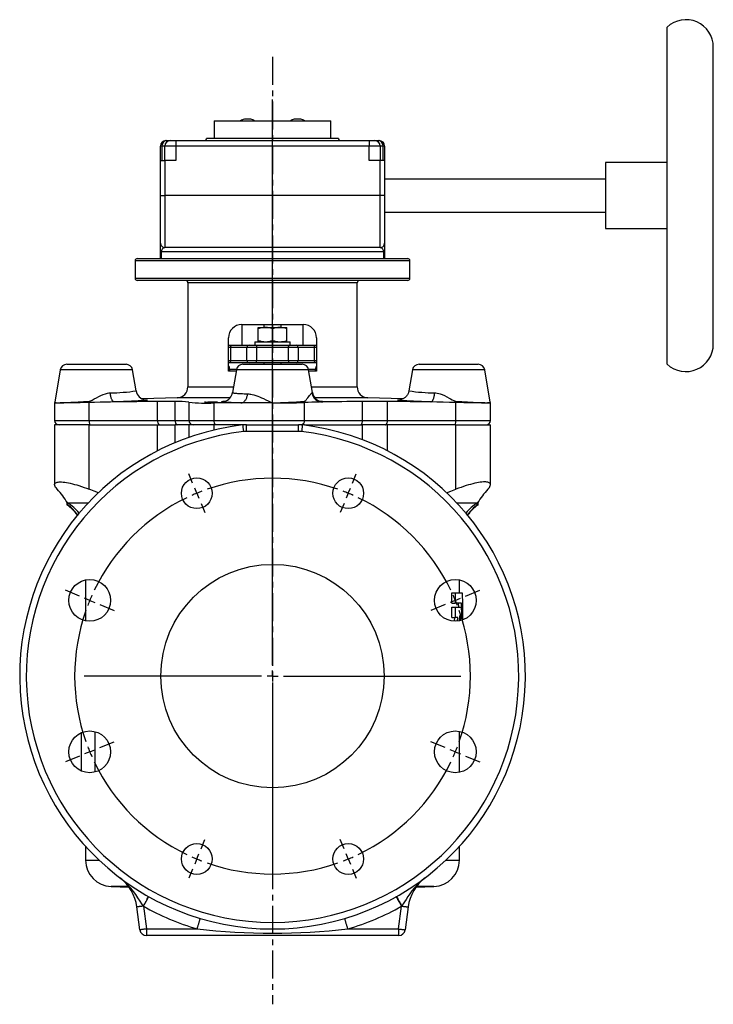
# Model space of a CAD drawing. Extents: x -256 to 439, y -88 to 726.
# Tile 4 of 4: x 123 to 439, y 278 to 726. Entities that reach past the tile are written whole.
import ezdxf

# ---------------------------------------------------------------- set-up
doc = ezdxf.new("R2010")
doc.units = 0
doc.linetypes.add('CENTERX2', pattern=[20.32, 12.7, -2.54, 2.54, -2.54])
doc.layers.get('0').update_dxf_attribs({"linetype": 'CONTINUOUS'})
doc.layers.add('FORMAT', color=7, linetype='CONTINUOUS')

# ---------------------------------------------------------------- blocks, each defined once
blk = doc.blocks.new('SW_CENTERMARKSYMBOL_1')
at = {"layer": 'FORMAT', "color": 0}
for p, q in [((34.44, -78.15), (34.44, 179.05)), ((-1.91, 4.62), (-3.64, 8.78)), ((70.8, 4.62), (72.52, 8.78)), ((0, 0), (-0.96, 2.31)), ((0, 0), (0.96, -2.31)), ((68.88, 0), (67.93, -2.31)), ((68.88, 0), (69.84, 2.31)), ((1.91, -4.62), (3.64, -8.78)), ((66.97, -4.62), (65.25, -8.78)), ((-53.33, -46.79), (-59.79, -44.12)), ((122.21, -46.79), (128.68, -44.12)), ((-48.71, -48.71), (-51.02, -47.75)), ((-48.71, -48.71), (-46.4, -49.66)), ((117.59, -48.71), (115.28, -49.66)), ((117.59, -48.71), (119.9, -47.75)), ((-44.09, -50.62), (-37.62, -53.3)), ((112.97, -50.62), (106.5, -53.3)), ((29.44, -83.15), (-51.21, -83.15)), ((34.44, -83.15), (31.94, -83.15)), ((34.44, -83.15), (34.44, -80.65)), ((34.44, -83.15), (34.44, -85.65)), ((34.44, -83.15), (36.94, -83.15)), ((39.44, -83.15), (120.09, -83.15)), ((34.44, -88.15), (34.44, -168.8)), ((-44.09, -115.68), (-37.62, -113)), ((112.97, -115.68), (106.5, -113)), ((-53.33, -119.5), (-59.79, -122.18)), ((-48.71, -117.59), (-51.02, -118.55)), ((-48.71, -117.59), (-46.4, -116.63)), ((117.59, -117.59), (115.28, -116.63)), ((117.59, -117.59), (119.9, -118.55)), ((122.21, -119.5), (128.68, -122.18)), ((1.91, -161.68), (3.64, -157.52)), ((66.97, -161.68), (65.25, -157.52)), ((0, -166.3), (0.96, -163.99)), ((68.88, -166.3), (67.93, -163.99)), ((0, -166.3), (-0.96, -168.61)), ((68.88, -166.3), (69.84, -168.61)), ((-1.91, -170.92), (-3.64, -175.08)), ((70.8, -170.92), (72.52, -175.08))]:
    blk.add_line(p, q, dxfattribs=at)
for start, end in [(70.6831, 109.3169), (112.5, 114.0915), (110.9085, 112.5), (67.5, 69.0915), (65.9085, 67.5), (115.6831, 154.3169), (25.6831, 64.3169), (157.5, 159.0915), (155.9085, 157.5), (22.5, 24.0915), (20.9085, 22.5), (160.6831, 199.3169), (340.6831, 19.3169), (200.9085, 202.5), (337.5, 339.0915), (202.5, 204.0915), (335.9085, 337.5), (205.6831, 244.3169), (295.6831, 334.3169), (245.9085, 247.5), (292.5, 294.0915), (247.5, 249.0915), (250.6831, 289.3169), (290.9085, 292.5)]:
    blk.add_arc((34.44, -83.15), 90, start, end, dxfattribs=at)

msp = doc.modelspace()

# ---------------------------------------------------------------- linework, layer by layer
at = {"color": 7, "linetype": 'CONTINUOUS'}
for p, q in [((417.97, 569.01), (417.97, 722.34)), ((438.97, 578.18), (438.97, 713.18)), ((211.97, 679.68), (211.97, 671.68)), ((211.97, 679.68), (264.97, 679.68)), ((228.65, 680.38), (225.65, 680.38)), ((251.28, 680.38), (248.28, 680.38)), ((264.97, 671.68), (264.97, 679.68)), ((238.47, 671.68), (208.47, 671.68)), ((268.47, 671.68), (238.47, 671.68)), ((187.47, 661.68), (187.47, 668.18)), ((189.47, 661.68), (189.47, 668.18)), ((189.97, 670.68), (190.3, 670.68)), ((190.3, 670.68), (191.97, 670.68)), ((191.97, 670.68), (194.47, 670.68)), ((194.47, 670.68), (282.47, 670.68)), ((282.47, 670.68), (284.97, 670.68)), ((284.97, 670.68), (286.63, 670.68)), ((286.63, 670.68), (286.97, 670.68)), ((287.47, 668.18), (287.47, 661.68)), ((289.47, 668.18), (289.47, 661.68)), ((187.47, 645.68), (187.47, 661.68)), ((187.47, 661.68), (189.47, 661.68)), ((194.47, 661.68), (189.47, 661.68)), ((287.47, 661.68), (282.47, 661.68)), ((289.47, 661.68), (287.47, 661.68)), ((289.47, 661.68), (289.47, 645.68)), ((417.97, 660.68), (389.97, 660.68)), ((389.97, 660.68), (389.97, 645.68)), ((389.97, 653.18), (289.47, 653.18)), ((187.47, 624.08), (187.47, 645.68)), ((289.47, 645.68), (289.47, 624.08)), ((389.97, 645.68), (389.97, 630.68)), ((289.47, 638.18), (389.97, 638.18)), ((389.97, 630.68), (417.97, 630.68)), ((187.47, 620.08), (187.47, 624.08)), ((289.47, 624.08), (289.47, 620.08)), ((187.47, 617.08), (187.47, 620.08)), ((189.34, 622.06), (189.47, 622.08)), ((287.47, 622.08), (189.47, 622.08)), ((287.6, 622.06), (287.47, 622.08)), ((289.47, 620.08), (289.47, 617.08)), ((175.97, 616.08), (175.97, 608.08)), ((176.97, 617.08), (187.47, 617.08)), ((187.47, 617.08), (187.85, 617.08)), ((187.85, 617.08), (289.09, 617.08)), ((289.09, 617.08), (289.47, 617.08)), ((289.47, 617.08), (299.97, 617.08)), ((300.97, 608.08), (300.97, 616.08)), ((238.47, 607.08), (176.97, 607.08)), ((199.97, 606.08), (199.97, 558.78)), ((299.97, 607.08), (238.47, 607.08)), ((276.97, 558.78), (276.97, 606.08)), ((224.47, 587.08), (224.47, 577.64)), ((224.47, 587.08), (252.47, 587.08)), ((234.47, 587.08), (234.47, 585.74)), ((242.47, 585.74), (242.47, 587.08)), ((252.47, 577.64), (252.47, 587.08)), ((231.92, 579.82), (231.92, 585.16)), ((231.97, 585.74), (235.28, 585.74)), ((232.01, 579.82), (232.01, 585.16)), ((235.28, 585.74), (241.78, 585.74)), ((238.55, 579.82), (238.55, 585.16)), ((241.78, 585.74), (244.97, 585.74)), ((245.01, 579.82), (245.01, 585.16)), ((218.47, 565.89), (218.47, 581.08)), ((218.47, 577.64), (219.97, 577.64)), ((219.97, 577.64), (227.78, 577.64)), ((227.78, 577.64), (231.67, 577.64)), ((230.47, 579.24), (230.47, 577.64)), ((230.47, 579.24), (238.47, 579.24)), ((231.67, 577.64), (234.13, 577.64)), ((234.13, 577.64), (242.8, 577.64)), ((238.47, 579.24), (246.47, 579.24)), ((242.8, 577.64), (245.26, 577.64)), ((245.26, 577.64), (249.15, 577.64)), ((246.47, 577.64), (246.47, 579.24)), ((249.15, 577.64), (256.96, 577.64)), ((256.96, 577.64), (258.47, 577.64)), ((258.47, 581.08), (258.47, 565.89)), ((144.89, 568.99), (171.83, 568.99)), ((219.97, 569.64), (218.47, 569.64)), ((227.78, 569.64), (219.97, 569.64)), ((225, 568.99), (251.94, 568.99)), ((231.67, 569.64), (227.78, 569.64)), ((245.26, 569.64), (231.67, 569.64)), ((234.47, 569.64), (234.47, 568.99)), ((242.47, 568.99), (242.47, 569.64)), ((249.15, 569.64), (245.26, 569.64)), ((256.96, 569.64), (249.15, 569.64)), ((258.47, 569.64), (256.96, 569.64)), ((305.11, 568.99), (332.04, 568.99)), ((141.93, 566.49), (139.43, 551.82)), ((176.42, 556.89), (174.78, 566.49)), ((221.94, 565.89), (218.47, 565.89)), ((218.97, 566.64), (218.97, 565.89)), ((222.04, 566.49), (220.27, 556.13)), ((256.66, 556.13), (254.89, 566.49)), ((258.47, 565.89), (255, 565.89)), ((257.97, 565.89), (257.97, 566.64)), ((302.15, 566.49), (300.51, 556.89)), ((337.5, 551.82), (335, 566.49)), ((139.36, 551.47), (139.36, 543.49)), ((195.14, 553.78), (179.21, 553.22)), ((194.16, 552.03), (186.14, 552.03)), ((200.47, 551.78), (200.46, 551.79)), ((200.46, 551.76), (200.46, 543.49)), ((224.13, 551.4), (211.88, 551.4)), ((238.47, 551.4), (224.13, 551.4)), ((290.8, 552.03), (279.4, 552.03)), ((297.73, 553.22), (281.79, 553.78)), ((337.5, 551.82), (337.5, 551.82)), ((337.57, 543.49), (337.57, 551.47)), ((337.57, 551.47), (337.57, 551.47)), ((139.36, 541.49), (139.36, 514.25)), ((155.1, 541.49), (139.36, 541.49)), ((155.1, 541.49), (186.14, 541.49)), ((186.14, 541.49), (194.16, 541.49)), ((200.46, 541.49), (194.16, 541.49)), ((200.46, 541.49), (200.46, 535.73)), ((211.88, 541.49), (200.46, 541.49)), ((226.66, 541.49), (211.88, 541.49)), ((226.66, 541.49), (250.28, 541.49)), ((253.05, 541.49), (250.28, 541.49)), ((253.05, 541.49), (279.4, 541.49)), ((290.8, 541.49), (279.4, 541.49)), ((321.84, 541.49), (290.8, 541.49)), ((321.84, 541.49), (337.57, 541.49)), ((337.57, 514.25), (337.57, 541.49)), ((144.97, 506.38), (144.97, 505.1)), ((331.97, 505.1), (331.97, 506.38)), ((145.2, 505.1), (144.97, 505.1)), ((331.74, 505.1), (331.97, 505.1)), ((153.47, 470.95), (153.47, 452.31)), ((323.47, 465.05), (323.47, 470.95)), ((320.01, 460.3), (320.01, 465.05)), ((320.01, 465.05), (321.57, 465.05)), ((321.57, 465.05), (321.57, 460.3)), ((321.57, 465.05), (324.72, 465.05)), ((320.01, 460.3), (321.57, 460.3)), ((320.01, 453.9), (320.01, 458.48)), ((320.01, 458.48), (321.57, 458.48)), ((324.41, 460.3), (321.57, 460.3)), ((321.57, 458.48), (321.57, 453.9)), ((321.57, 458.48), (324.26, 458.48)), ((322.9, 460.3), (322.99, 458.48)), ((320.01, 453.9), (321.57, 453.9)), ((321.2, 453.9), (321.04, 452.15)), ((322.74, 453.9), (321.57, 453.9)), ((322.58, 452.18), (322.74, 453.9)), ((323.56, 452.33), (323.73, 454.73)), ((323.73, 454.73), (323.88, 452.41)), ((151.47, 401.43), (151.47, 384.06)), ((157.87, 383.6), (157.87, 401.9)), ((323.47, 383.43), (323.47, 402.07)), ((153.47, 349.73), (153.47, 343.48)), ((323.47, 343.48), (323.47, 349.73)), ((165.05, 331.49), (173.22, 331.2)), ((303.72, 331.2), (311.89, 331.49)), ((178.12, 311.8), (176.75, 322.21)), ((300.18, 322.21), (298.81, 311.8)), ((295.84, 309.19), (181.1, 309.19))]:
    msp.add_line(p, q, dxfattribs=at)
at = {"color": 8, "linetype": 'CONTINUOUS'}
for p, q in [((188.13, 668.18), (187.47, 668.18)), ((189.47, 668.18), (188.13, 668.18)), ((188.13, 668.18), (188.13, 661.68)), ((194.47, 668.18), (189.47, 668.18)), ((194.47, 670.68), (194.47, 668.18)), ((194.47, 668.18), (194.47, 661.68)), ((282.47, 668.18), (194.47, 668.18)), ((282.47, 670.68), (282.47, 668.18)), ((287.47, 668.18), (282.47, 668.18)), ((282.47, 661.68), (282.47, 668.18)), ((288.8, 668.18), (287.47, 668.18)), ((288.8, 661.68), (288.8, 668.18)), ((289.47, 668.18), (288.8, 668.18)), ((189.47, 661.68), (189.47, 645.68)), ((287.47, 645.68), (287.47, 661.68)), ((187.47, 645.68), (189.47, 645.68)), ((189.47, 645.68), (189.47, 622.08)), ((287.47, 645.68), (189.47, 645.68)), ((289.47, 645.68), (287.47, 645.68)), ((287.47, 622.08), (287.47, 645.68)), ((187.47, 620.08), (187.85, 620.08)), ((289.09, 620.08), (187.85, 620.08)), ((187.85, 620.08), (187.85, 617.08)), ((289.09, 617.08), (289.09, 620.08)), ((289.09, 620.08), (289.47, 620.08)), ((300.97, 616.08), (175.97, 616.08)), ((175.97, 608.08), (238.47, 608.08)), ((238.47, 606.08), (199.97, 606.08)), ((238.47, 608.08), (300.97, 608.08)), ((276.97, 606.08), (238.47, 606.08)), ((219.3, 576.64), (218.47, 576.64)), ((226.8, 576.64), (219.3, 576.64)), ((219.3, 576.64), (219.3, 570.64)), ((231.13, 576.64), (226.8, 576.64)), ((226.8, 570.64), (226.8, 576.64)), ((231.13, 576.64), (231.13, 570.64)), ((245.81, 576.64), (231.13, 576.64)), ((245.81, 570.64), (245.81, 576.64)), ((250.13, 576.64), (245.81, 576.64)), ((250.13, 576.64), (250.13, 570.64)), ((257.64, 576.64), (250.13, 576.64)), ((257.64, 570.64), (257.64, 576.64)), ((258.47, 576.64), (257.64, 576.64)), ((218.47, 570.64), (219.3, 570.64)), ((219.3, 570.64), (226.8, 570.64)), ((226.8, 570.64), (231.13, 570.64)), ((231.13, 570.64), (245.81, 570.64)), ((245.81, 570.64), (250.13, 570.64)), ((250.13, 570.64), (257.64, 570.64)), ((257.64, 570.64), (258.47, 570.64)), ((158.36, 566.49), (141.93, 566.49)), ((174.78, 566.49), (158.36, 566.49)), ((222.07, 566.64), (218.97, 566.64)), ((238.47, 566.49), (222.04, 566.49)), ((254.89, 566.49), (238.47, 566.49)), ((257.97, 566.64), (254.86, 566.64)), ((318.57, 566.49), (302.15, 566.49)), ((335, 566.49), (318.57, 566.49)), ((199.97, 558.78), (220.72, 558.78)), ((256.21, 558.78), (276.97, 558.78)), ((155.1, 543.49), (155.1, 551.6)), ((186.14, 543.49), (186.14, 552.03)), ((194.16, 543.49), (194.16, 552.03)), ((219.18, 553.78), (195.14, 553.78)), ((211.88, 543.49), (211.88, 551.4)), ((238.47, 543.49), (238.47, 551.4)), ((253.05, 543.49), (253.05, 551.6)), ((281.79, 553.78), (257.75, 553.78)), ((279.4, 543.49), (279.4, 552.03)), ((290.8, 543.49), (290.8, 552.03)), ((321.84, 543.49), (321.84, 551.6)), ((139.36, 543.49), (155.1, 543.49)), ((155.1, 543.49), (186.14, 543.49)), ((186.14, 543.49), (194.16, 543.49)), ((194.16, 543.49), (200.46, 543.49)), ((200.46, 543.49), (211.88, 543.49)), ((211.88, 543.49), (238.47, 543.49)), ((238.47, 543.49), (238.47, 541.49)), ((238.47, 543.49), (253.05, 543.49)), ((253.05, 543.49), (279.4, 543.49)), ((279.4, 543.49), (290.8, 543.49)), ((290.8, 543.49), (321.84, 543.49)), ((321.84, 543.49), (337.57, 543.49)), ((155.1, 512.14), (155.1, 541.49)), ((186.14, 529.59), (186.14, 541.49)), ((194.16, 533.31), (194.16, 541.49)), ((211.88, 539.07), (211.88, 541.49)), ((226.66, 538.49), (226.66, 541.49)), ((250.28, 538.49), (226.66, 538.49)), ((250.28, 538.49), (250.28, 541.49)), ((253.05, 541.26), (253.05, 541.49)), ((279.4, 534.66), (279.4, 541.49)), ((290.8, 529.59), (290.8, 541.49)), ((321.84, 512.14), (321.84, 541.49)), ((145.19, 505.96), (154.68, 505.96)), ((322.25, 505.96), (331.75, 505.96)), ((145.2, 505.1), (145.2, 505.94)), ((331.74, 505.1), (331.74, 505.94)), ((153.47, 343.48), (159.62, 343.48)), ((317.32, 343.48), (323.47, 343.48)), ((173.01, 331.49), (165.05, 331.49)), ((311.89, 331.49), (303.92, 331.49)), ((179.73, 322.54), (179.7, 322.6)), ((179.73, 322.54), (181.1, 312.19)), ((295.84, 312.19), (297.2, 322.54)), ((297.23, 322.6), (297.2, 322.54)), ((181.1, 312.19), (181.1, 309.19)), ((181.1, 312.19), (204.19, 312.19)), ((272.74, 312.19), (295.84, 312.19)), ((295.84, 312.19), (295.84, 309.19))]:
    msp.add_line(p, q, dxfattribs=at)
at = {"color": 8, "linetype": 'CONTINUOUS', "flags": 128}
for points in [[(219.3, 576.64), (219.31, 576.81), (219.34, 576.98), (219.39, 577.14), (219.45, 577.28), (219.54, 577.4), (219.63, 577.5), (219.74, 577.58), (219.85, 577.62), (219.97, 577.64)], [(231.67, 577.64), (231.58, 577.62), (231.48, 577.58), (231.4, 577.5), (231.32, 577.4), (231.25, 577.28), (231.2, 577.14), (231.16, 576.98), (231.13, 576.81), (231.13, 576.64)], [(245.26, 577.64), (245.36, 577.62), (245.45, 577.58), (245.54, 577.5), (245.61, 577.4), (245.68, 577.28), (245.73, 577.14), (245.77, 576.98), (245.8, 576.81), (245.81, 576.64)], [(256.96, 577.64), (257.08, 577.62), (257.19, 577.58), (257.3, 577.5), (257.4, 577.4), (257.48, 577.28), (257.55, 577.14), (257.6, 576.98), (257.63, 576.81), (257.64, 576.64)], [(219.97, 569.64), (219.85, 569.65), (219.74, 569.7), (219.63, 569.77), (219.54, 569.87), (219.45, 570), (219.39, 570.14), (219.34, 570.3), (219.31, 570.47), (219.3, 570.64)], [(231.67, 569.64), (231.58, 569.65), (231.48, 569.7), (231.4, 569.77), (231.32, 569.87), (231.25, 570), (231.2, 570.14), (231.16, 570.3), (231.13, 570.47), (231.13, 570.64)], [(245.81, 570.64), (245.8, 570.47), (245.77, 570.3), (245.73, 570.14), (245.68, 570), (245.61, 569.87), (245.54, 569.77), (245.45, 569.7), (245.36, 569.65), (245.26, 569.64)], [(257.64, 570.64), (257.63, 570.47), (257.6, 570.3), (257.55, 570.14), (257.48, 570), (257.4, 569.87), (257.3, 569.77), (257.19, 569.7), (257.08, 569.65), (256.96, 569.64)], [(155.09, 552.17), (155.38, 552.21), (155.73, 552.33), (156.07, 552.49), (156.4, 552.66), (157.4, 553.22), (158.4, 553.79), (159.41, 554.32), (160.44, 554.82), (161.49, 555.26), (162.46, 555.59), (162.96, 555.73), (163.46, 555.84), (164.07, 555.94), (164.68, 556)], [(166.52, 551.84), (166.38, 551.86), (166.24, 551.91), (166.11, 551.99), (165.97, 552.1), (165.84, 552.23), (165.72, 552.4), (165.59, 552.59), (165.47, 552.8), (165.36, 553.04), (165.25, 553.3), (165.15, 553.58), (165.06, 553.89), (164.97, 554.2), (164.89, 554.54), (164.83, 554.89), (164.77, 555.25), (164.72, 555.62), (164.68, 556)], [(220.28, 556.13), (220.27, 556.12), (220.3, 556.08), (220.38, 556.03), (220.53, 555.99), (220.73, 555.95), (220.98, 555.91), (221.29, 555.87), (221.65, 555.83), (222.07, 555.8), (222.54, 555.76), (223.07, 555.73), (223.63, 555.69), (224.24, 555.66), (224.89, 555.63), (225.6, 555.61), (226.36, 555.58), (227.16, 555.56)], [(224.13, 551.4), (224.37, 551.43), (224.6, 551.48), (224.83, 551.56), (225.06, 551.67), (225.28, 551.81), (225.5, 551.98), (225.71, 552.17), (225.9, 552.39), (226.09, 552.62), (226.27, 552.89), (226.43, 553.17), (226.58, 553.47), (226.72, 553.78), (226.84, 554.12), (226.94, 554.46), (227.03, 554.82), (227.1, 555.18), (227.16, 555.56)], [(227.16, 555.56), (227.65, 555.53), (228.14, 555.47), (228.65, 555.38), (229.17, 555.27), (230.01, 555.05), (230.86, 554.78), (231.72, 554.47), (232.62, 554.13), (233.52, 553.75), (234.43, 553.35), (235.42, 552.89), (236.42, 552.41), (237.43, 551.92), (238.44, 551.41), (238.47, 551.4)], [(252.93, 552.17), (253.11, 552.21), (253.35, 552.35), (253.58, 552.54), (253.78, 552.76), (253.97, 552.99), (254.15, 553.22), (254.59, 553.79), (254.99, 554.33), (255.36, 554.82), (255.68, 555.26), (255.86, 555.49), (256.03, 555.69), (256.18, 555.84), (256.31, 555.94), (256.42, 556)], [(256.42, 556), (256.52, 556.03), (256.6, 556.06), (256.64, 556.09), (256.66, 556.12), (256.66, 556.13)], [(310.42, 551.84), (310.55, 551.86), (310.69, 551.91), (310.82, 551.99), (310.96, 552.1), (311.09, 552.23), (311.22, 552.4), (311.34, 552.59), (311.46, 552.8), (311.57, 553.04), (311.68, 553.3), (311.78, 553.58), (311.88, 553.89), (311.96, 554.2), (312.04, 554.54), (312.11, 554.89), (312.17, 555.25), (312.22, 555.62), (312.25, 556)], [(312.25, 556), (312.77, 555.95), (313.42, 555.86), (314.06, 555.71), (314.7, 555.52), (315.67, 555.17), (316.64, 554.75), (317.72, 554.22), (318.78, 553.65), (319.49, 553.24), (320.21, 552.83), (320.93, 552.45), (321.29, 552.3), (321.67, 552.19), (321.84, 552.17)], [(141.9, 551.4), (142.16, 551.42), (142.58, 551.44), (143.02, 551.47), (143.48, 551.5), (143.97, 551.53), (144.84, 551.59), (145.77, 551.64), (146.76, 551.7), (147.8, 551.76), (148.88, 551.82), (150.06, 551.89), (151.27, 551.95), (152.52, 552.02), (153.8, 552.1), (155.09, 552.17)], [(180.4, 552.85), (180.63, 552.84), (181, 552.82), (181.27, 552.79), (181.43, 552.76), (181.49, 552.73), (181.44, 552.7), (181.28, 552.66), (181.03, 552.62), (180.67, 552.57), (180.21, 552.52), (179.65, 552.48), (178.99, 552.42), (178.23, 552.37), (177.39, 552.32), (176.47, 552.27), (175.46, 552.21), (174.37, 552.16), (173.21, 552.1), (171.98, 552.05), (170.69, 552), (169.35, 551.94), (167.95, 551.89), (166.52, 551.84)], [(224.13, 551.4), (223.15, 551.42), (222.22, 551.45), (221.33, 551.48), (220.48, 551.51), (219.68, 551.54), (218.95, 551.57), (218.3, 551.6), (217.71, 551.64), (217.18, 551.67), (216.71, 551.71), (216.3, 551.75), (215.97, 551.79), (215.72, 551.83), (215.54, 551.88), (215.43, 551.92), (215.39, 551.96), (215.42, 552.01), (215.53, 552.05), (215.71, 552.1), (215.96, 552.14), (216.27, 552.19), (216.67, 552.23), (216.91, 552.26)], [(260.03, 552.26), (260.29, 552.23), (260.67, 552.19), (260.99, 552.14), (261.23, 552.1), (261.41, 552.05), (261.52, 552.01), (261.55, 551.96), (261.52, 551.93), (261.47, 551.9), (261.37, 551.87), (261.24, 551.84)], [(310.42, 551.84), (308.97, 551.89), (307.56, 551.94), (306.21, 552), (304.92, 552.05), (303.7, 552.1), (302.53, 552.16), (301.45, 552.21), (300.44, 552.27), (299.52, 552.32), (298.68, 552.37), (297.93, 552.43), (297.27, 552.48), (296.71, 552.53), (296.26, 552.57), (295.9, 552.62), (295.64, 552.66), (295.49, 552.7), (295.45, 552.73), (295.51, 552.77), (295.67, 552.79), (295.94, 552.82), (296.31, 552.84), (296.53, 552.85)], [(321.84, 552.17), (322.72, 552.12), (323.59, 552.07), (324.51, 552.02), (325.41, 551.97), (326.31, 551.92), (327.18, 551.87), (328.04, 551.82), (328.87, 551.77), (329.66, 551.73), (330.43, 551.68), (331.14, 551.64), (331.82, 551.6), (332.43, 551.57), (333.01, 551.53), (333.49, 551.5), (333.95, 551.47), (334.6, 551.43), (334.77, 551.42), (335.03, 551.4)], [(335.03, 551.4), (335.27, 551.42), (335.61, 551.44), (335.93, 551.47), (336.22, 551.5), (336.48, 551.53), (336.79, 551.58), (337.05, 551.62), (337.25, 551.67), (337.4, 551.72), (337.48, 551.77), (337.5, 551.82), (337.5, 551.82)], [(186.14, 543.49), (186.14, 543.25), (186.17, 543.01), (186.21, 542.78), (186.26, 542.56), (186.33, 542.35), (186.42, 542.16), (186.51, 541.99), (186.62, 541.84), (186.73, 541.72), (186.86, 541.62), (186.99, 541.55), (187.12, 541.5), (187.25, 541.49)], [(194.16, 543.49), (194.17, 543.25), (194.19, 543.01), (194.22, 542.78), (194.27, 542.56), (194.33, 542.35), (194.4, 542.16), (194.48, 541.99), (194.57, 541.84), (194.67, 541.72), (194.77, 541.62), (194.88, 541.55), (194.99, 541.5), (195.11, 541.49)], [(278.53, 541.49), (278.63, 541.5), (278.74, 541.55), (278.84, 541.62), (278.94, 541.72), (279.03, 541.84), (279.11, 541.99), (279.18, 542.16), (279.25, 542.35), (279.3, 542.56), (279.35, 542.78), (279.38, 543.01), (279.4, 543.25), (279.4, 543.49)], [(289.68, 541.49), (289.81, 541.5), (289.95, 541.55), (290.08, 541.62), (290.2, 541.72), (290.31, 541.84), (290.42, 541.99), (290.52, 542.16), (290.6, 542.35), (290.67, 542.56), (290.73, 542.78), (290.77, 543.01), (290.79, 543.25), (290.8, 543.49)], [(224.88, 541.38), (224.89, 541.37), (224.89, 541.33), (224.9, 541.26), (224.91, 541.16), (224.93, 541.03), (224.94, 540.88), (224.96, 540.71), (224.99, 540.51), (225.01, 540.3), (225.04, 540.06), (225.07, 539.81), (225.1, 539.55), (225.14, 539.27), (225.17, 538.99), (225.2, 538.7), (225.24, 538.41)], [(252.05, 541.38), (252.05, 541.37), (252.04, 541.33), (252.03, 541.26), (252.02, 541.16), (252.01, 541.03), (251.99, 540.88), (251.97, 540.71), (251.95, 540.51), (251.92, 540.3), (251.89, 540.06), (251.86, 539.81), (251.83, 539.55), (251.8, 539.27), (251.76, 538.99), (251.73, 538.7), (251.7, 538.41)], [(179.7, 322.6), (179.33, 323.15), (178.97, 323.69), (178.26, 324.8), (177.26, 326.32), (176.25, 327.81), (175.18, 329.27), (174.06, 330.69), (173.27, 331.59), (172.46, 332.47), (171.61, 333.32), (170.72, 334.13), (169.89, 334.84), (169.03, 335.52), (169, 335.54)], [(307.93, 335.54), (307.91, 335.52), (306.59, 334.46), (306.21, 334.13), (305.04, 333.04), (303.93, 331.89), (302.88, 330.69), (301.9, 329.47), (300.97, 328.22), (300.08, 326.93), (299.21, 325.62), (298.56, 324.61), (297.9, 323.6), (297.23, 322.6)], [(179.73, 322.54), (179.92, 322.87), (180.1, 323.19), (180.28, 323.52), (180.46, 323.83), (180.63, 324.14), (180.8, 324.44), (180.96, 324.72), (181.11, 325), (181.26, 325.26), (181.4, 325.51), (181.53, 325.74), (181.65, 325.95), (181.76, 326.15), (181.85, 326.32), (181.94, 326.47), (182.01, 326.6), (182.07, 326.71), (182.12, 326.8), (182.15, 326.86), (182.17, 326.89), (182.18, 326.91)], [(297.2, 322.54), (297.02, 322.87), (296.83, 323.19), (296.65, 323.52), (296.48, 323.83), (296.31, 324.14), (296.14, 324.44), (295.98, 324.72), (295.82, 325), (295.67, 325.26), (295.53, 325.51), (295.41, 325.74), (295.29, 325.95), (295.18, 326.15), (295.08, 326.32), (294.99, 326.47), (294.92, 326.6), (294.86, 326.71), (294.81, 326.8), (294.78, 326.86), (294.76, 326.89), (294.75, 326.91)], [(179.7, 322.6), (179.41, 322.56), (179.12, 322.52), (178.84, 322.48), (178.57, 322.45), (178.31, 322.41), (178.06, 322.38), (177.83, 322.35), (177.61, 322.32), (177.42, 322.3), (177.25, 322.27), (177.1, 322.26), (176.98, 322.24), (176.88, 322.23), (176.81, 322.22), (176.77, 322.21), (176.75, 322.21)], [(297.23, 322.6), (297.52, 322.56), (297.81, 322.52), (298.09, 322.48), (298.36, 322.45), (298.63, 322.41), (298.87, 322.38), (299.11, 322.35), (299.32, 322.32), (299.51, 322.3), (299.69, 322.27), (299.83, 322.26), (299.96, 322.24), (300.05, 322.23), (300.12, 322.22), (300.17, 322.21), (300.18, 322.21)], [(204.19, 312.19), (204.3, 312.55), (204.4, 312.9), (204.51, 313.26), (204.61, 313.6), (204.71, 313.94), (204.81, 314.27), (204.9, 314.59), (204.99, 314.89), (205.08, 315.18), (205.16, 315.45), (205.24, 315.7), (205.31, 315.94), (205.37, 316.15), (205.43, 316.34), (205.48, 316.51), (205.52, 316.65), (205.55, 316.77), (205.58, 316.86), (205.6, 316.93), (205.61, 316.97), (205.62, 316.98)], [(272.74, 312.19), (272.64, 312.55), (272.53, 312.9), (272.43, 313.26), (272.32, 313.6), (272.22, 313.94), (272.13, 314.27), (272.03, 314.59), (271.94, 314.89), (271.85, 315.18), (271.77, 315.45), (271.7, 315.7), (271.63, 315.94), (271.56, 316.15), (271.51, 316.34), (271.46, 316.51), (271.42, 316.65), (271.38, 316.77), (271.35, 316.86), (271.33, 316.93), (271.32, 316.97), (271.32, 316.98)], [(181.1, 312.19), (180.81, 312.15), (180.52, 312.11), (180.23, 312.08), (179.96, 312.04), (179.7, 312), (179.45, 311.97), (179.21, 311.94), (178.99, 311.91), (178.8, 311.89), (178.62, 311.86), (178.47, 311.84), (178.35, 311.83), (178.25, 311.81), (178.18, 311.81), (178.14, 311.8), (178.12, 311.8)], [(295.84, 312.19), (296.13, 312.15), (296.42, 312.11), (296.7, 312.08), (296.97, 312.04), (297.24, 312), (297.49, 311.97), (297.72, 311.94), (297.94, 311.91), (298.13, 311.89), (298.31, 311.86), (298.46, 311.84), (298.58, 311.83), (298.68, 311.81), (298.75, 311.81), (298.8, 311.8), (298.81, 311.8)]]:
    msp.add_lwpolyline(points, dxfattribs=at)
at = {"color": 7, "linetype": 'CONTINUOUS', "flags": 128}
for points in [[(300.51, 556.89), (300.45, 556.59), (300.36, 556.26), (300.25, 555.94), (300.12, 555.63), (299.97, 555.34), (299.8, 555.06), (299.62, 554.79), (299.43, 554.54), (299.22, 554.3), (299, 554.08), (298.77, 553.89), (298.54, 553.71), (298.31, 553.55), (298.09, 553.41), (297.87, 553.29), (297.67, 553.2), (297.49, 553.12), (297.32, 553.05), (297.16, 553), (297.03, 552.96), (296.9, 552.92), (296.79, 552.9), (296.69, 552.87), (296.61, 552.86), (296.53, 552.85), (296.47, 552.84), (296.42, 552.83), (296.39, 552.83), (296.38, 552.82), (296.38, 552.82)], [(139.43, 551.82), (139.38, 551.55), (139.36, 551.48)], [(155.1, 551.6), (154.07, 551.58), (153.05, 551.56), (152.04, 551.53), (151.03, 551.51), (150.05, 551.49), (149.09, 551.48), (148.18, 551.46), (147.31, 551.45), (146.47, 551.44), (145.64, 551.43), (144.86, 551.42), (144.12, 551.41), (143.51, 551.41), (142.94, 551.4), (142.4, 551.4), (141.9, 551.4)], [(166.52, 551.84), (164.8, 551.81), (162.41, 551.76), (160, 551.71), (157.56, 551.66), (155.1, 551.6)], [(186.14, 552.03), (183.87, 552.02), (181.55, 552.02), (179.17, 552), (176.75, 551.98), (174.25, 551.95), (171.72, 551.92), (169.13, 551.88), (166.52, 551.84)], [(208.35, 551.82), (208.74, 551.83), (209.17, 551.84), (209.65, 551.86), (210.14, 551.86), (210.65, 551.87), (211.15, 551.87), (211.63, 551.87), (212.08, 551.87), (212.48, 551.86), (212.82, 551.85), (213.1, 551.84), (213.3, 551.83), (213.43, 551.81), (213.47, 551.79), (213.42, 551.78), (213.29, 551.76), (213.08, 551.74), (212.8, 551.73), (212.44, 551.71), (212.04, 551.7), (211.59, 551.68), (211.1, 551.67), (210.6, 551.67), (210.1, 551.66), (209.6, 551.66), (209.13, 551.66), (208.7, 551.67), (208.32, 551.68), (208, 551.69), (207.75, 551.7), (207.57, 551.71), (207.48, 551.73), (207.47, 551.74), (207.55, 551.76), (207.71, 551.78), (207.95, 551.8), (208.14, 551.81), (208.35, 551.82)], [(261.24, 551.84), (259.91, 551.81), (258.12, 551.76), (256.37, 551.71), (254.68, 551.66), (253.05, 551.6)], [(279.4, 552.03), (276.99, 552.02), (274.62, 552.02), (272.28, 552), (269.99, 551.98), (267.72, 551.95), (265.51, 551.92), (263.34, 551.88), (261.24, 551.84)], [(310.42, 551.84), (308.04, 551.88), (305.7, 551.91), (303.38, 551.95), (301.08, 551.97), (298.8, 551.99), (296.57, 552.01), (295.1, 552.02), (293.65, 552.02), (292.21, 552.03), (290.8, 552.03)], [(321.84, 551.6), (318.95, 551.67), (316.09, 551.73), (313.24, 551.79), (310.42, 551.84)], [(335.03, 551.4), (334.34, 551.4), (333.57, 551.4), (332.76, 551.41), (331.87, 551.42), (330.92, 551.43), (329.92, 551.44), (328.87, 551.46), (327.77, 551.48), (326.63, 551.5), (325.45, 551.52), (324.24, 551.55), (323.01, 551.57), (321.84, 551.6)], [(337.58, 551.48), (337.53, 551.66), (337.5, 551.82)], [(140.52, 512.14), (140.14, 512.59), (139.83, 513.02), (139.6, 513.42), (139.44, 513.79), (139.37, 514.12), (139.37, 514.43), (139.46, 514.69), (139.64, 514.93), (139.9, 515.12), (140.24, 515.27), (140.58, 515.37), (140.97, 515.44), (141.41, 515.48), (141.9, 515.49), (142.53, 515.47), (143.22, 515.42), (143.96, 515.33), (144.76, 515.21), (145.6, 515.05), (146.49, 514.86), (147.42, 514.64), (148.39, 514.39), (149.39, 514.11), (150.41, 513.8), (151.56, 513.43), (152.72, 513.02), (153.91, 512.59), (155.1, 512.14)], [(336.42, 512.14), (336.79, 512.59), (337.1, 513.02), (337.33, 513.42), (337.49, 513.79), (337.57, 514.12), (337.56, 514.43), (337.47, 514.69), (337.29, 514.93), (337.03, 515.12), (336.69, 515.27), (336.35, 515.37), (335.96, 515.44), (335.52, 515.48), (335.03, 515.49), (334.4, 515.47), (333.72, 515.42), (332.97, 515.33), (332.17, 515.21), (331.33, 515.05), (330.44, 514.86), (329.51, 514.64), (328.54, 514.39), (327.54, 514.11), (326.52, 513.8), (325.38, 513.43), (324.21, 513.02), (323.03, 512.59), (321.84, 512.14)], [(159.27, 510.57), (157.34, 511.27), (155.1, 512.14)], [(317.66, 510.57), (319.59, 511.27), (321.84, 512.14)], [(145.2, 505.1), (145.29, 505.11), (145.35, 505.15), (145.39, 505.22), (145.4, 505.31), (145.38, 505.44), (145.34, 505.59), (145.28, 505.76), (145.19, 505.96)], [(331.74, 505.1), (331.65, 505.11), (331.59, 505.15), (331.55, 505.22), (331.54, 505.31), (331.55, 505.44), (331.59, 505.59), (331.66, 505.76), (331.75, 505.96)], [(324.72, 465.05), (324.86, 459.72), (324.94, 454.38), (324.95, 452.74)], [(324.26, 458.48), (324.52, 453.06), (324.54, 452.59)], [(324.71, 452.65), (324.66, 454.28), (324.41, 460.3)]]:
    msp.add_lwpolyline(points, dxfattribs=at)
at = {"color": 7, "linetype": 'CONTINUOUS'}
for centre, radius in [((204.03, 510.34), 7), ((272.91, 510.34), 7), ((238.47, 427.19), 50.8), ((155.32, 461.63), 9.5), ((321.62, 461.63), 9.5), ((155.32, 392.75), 9.5), ((321.62, 392.75), 9.5), ((204.03, 344.04), 7), ((272.91, 344.04), 7)]:
    msp.add_circle(centre, radius, dxfattribs=at)
for centre, radius, start, end in [((426.47, 713.18), 12.5, 0, 132.8436), ((225.65, 678.01), 2.37, 90, 135.205), ((228.65, 678.01), 2.37, 44.795, 90), ((248.28, 678.01), 2.37, 90, 135.205), ((251.28, 678.01), 2.37, 44.795, 90), ((207.47, 671.68), 1, 270, 0), ((269.47, 671.68), 1, 180, 270), ((189.97, 668.18), 2.5, 90, 180), ((191.97, 668.18), 2.5, 90, 180), ((284.97, 668.18), 2.5, 0, 90), ((286.97, 668.18), 2.5, 0, 90), ((189.47, 624.08), 2, 179.9997, 270.0006), ((287.47, 624.08), 2, 269.9994, 0.0003), ((176.97, 616.08), 1, 90, 180), ((299.97, 616.08), 1, 0, 90), ((176.97, 608.08), 1, 180, 270), ((198.97, 606.08), 1, 0, 90), ((277.97, 606.08), 1, 90, 180), ((299.97, 608.08), 1, 270, 0), ((224.47, 581.08), 6, 90.0049, 179.9951), ((252.47, 581.08), 6, 0.0137, 89.9863), ((235.16, 585.21), 3.23, 170.5456, 180.8765), ((228.55, 585.19), 3.46, 359.4682, 9.1096), ((235.43, 575.41), 10.33, 90.8123, 109.3134), ((235.18, 575.64), 10.1, 70.4717, 89.4026), ((241.92, 575.71), 10.03, 90.7902, 109.6013), ((241.63, 575.65), 10.09, 70.4516, 89.1569), ((241.78, 585.21), 3.23, 359.1235, 9.4544), ((235.39, 579.79), 3.46, 179.4686, 189.1093), ((228.78, 579.77), 3.23, 350.546, 0.8762), ((235.39, 589.34), 10.1, 250.4717, 269.4026), ((235.14, 589.57), 10.33, 270.8123, 289.3134), ((241.93, 589.33), 10.09, 250.452, 269.1565), ((241.64, 589.27), 10.04, 270.7906, 289.6009), ((241.55, 579.79), 3.46, 350.8907, 0.5314), ((426.47, 578.18), 12.5, 227.1564, 0), ((144.89, 565.99), 3, 90, 170.3214), ((171.83, 565.99), 3, 9.6786, 90), ((225, 565.99), 3, 90, 170.3214), ((251.94, 565.99), 3, 9.6786, 90), ((305.11, 565.99), 3, 90, 170.3214), ((332.04, 565.99), 3, 9.6786, 90), ((215.97, 566.64), 3, 0, 33.5602), ((260.97, 566.64), 3, 146.4459, 180), ((181.24, 557.65), 4.88, 188.9888, 261.898), ((194.97, 558.78), 5, 272, 0), ((215.53, 556.85), 4.79, 283.7135, 351.2789), ((261.4, 556.86), 4.8, 188.7969, 256.2597), ((281.97, 558.78), 5, 180, 268), ((141.09, 567.02), 15.64, 263.6568, 272.9848), ((195.78, 508.15), 43.91, 83.8915, 92.1188), ((208.52, 625.53), 74.2, 263.7691, 272.5959), ((239.64, 991.1), 439.7, 269.8467, 271.7467), ((335.84, 567.11), 15.73, 267.0437, 276.3162), ((141.36, 543.49), 2, 180, 270), ((202.46, 543.49), 2, 180, 270), ((335.57, 543.49), 2, 270, 0), ((238.47, 427.19), 115, 96.7833, 83.2167), ((226.66, 526.49), 15, 90, 96.7833), ((250.28, 526.49), 15, 83.2167, 90), ((115.74, 488.55), 34.2, 30.5975, 43.592), ((361.19, 488.55), 34.2, 136.408, 149.4025), ((133.47, 488.73), 20, 35.5255, 54.9004), ((343.47, 488.73), 20, 125.0996, 144.4745), ((165.47, 343.48), 12, 180, 268), ((311.47, 343.48), 12, 272, 0), ((156.92, 319.6), 20, 7.5, 52.8415), ((320.01, 319.6), 20, 127.1585, 172.5), ((181.1, 312.19), 3, 187.5, 270), ((295.84, 312.19), 3, 270, 352.5)]:
    msp.add_arc(centre, radius, start, end, dxfattribs=at)
at = {"color": 8, "linetype": 'CONTINUOUS'}
for centre, radius, start, end in [((190.48, 668.34), 2.35, 94.3779, 183.7933), ((286.45, 668.34), 2.35, 356.2066, 85.6222), ((189.78, 620.18), 1.93, 103.1627, 182.9363), ((287.15, 620.18), 1.93, 357.0588, 76.8074), ((227.79, 576.65), 0.988, 90.6758, 180.7172), ((249.14, 576.65), 0.989, 359.3403, 89.2667), ((227.79, 570.63), 0.989, 179.3406, 269.2664), ((249.14, 570.63), 0.988, 270.6767, 0.7163), ((164.1, 641.25), 85.25, 270.3871, 278.309), ((261.34, 556.82), 4.99, 189.5586, 268.8768), ((312.79, 640.7), 84.7, 261.6653, 269.6383), ((141.64, 557.31), 5.92, 248.0987, 272.5722), ((127.25, 551.73), 27.85, 359.741, 0.9098), ((228.97, 865.68), 314.42, 271.7314, 274.3706), ((259.22, 553.18), 6.37, 189.0935, 194.3143), ((349.68, 551.73), 27.85, 179.0902, 180.259), ((158.19, 542.99), 3.13, 170.822, 208.6644), ((214.28, 543), 2.45, 168.5684, 218.2509), ((251.24, 543.29), 1.82, 278.704, 6.2974), ((318.59, 543.02), 3.28, 332.2593, 8.2542), ((238.47, 427.19), 112, 96.7833, 83.2167), ((226.66, 526.49), 12, 90, 96.7833), ((250.28, 526.49), 12, 83.2167, 90), ((135.17, 488.95), 19.74, 38.8104, 59.5101), ((341.76, 488.95), 19.74, 120.4899, 141.1896), ((133.69, 488.77), 19.98, 35.9572, 54.8292), ((343.24, 488.77), 19.98, 125.1708, 144.0428), ((39.94, 402.63), 161.06, 330.203, 331.9718), ((437, 402.63), 161.06, 208.0282, 209.797), ((238.47, 427.19), 120, 240.6965, 253.4022), ((238.47, 427.19), 120, 286.5978, 299.3035), ((238.47, 623.49), 313.18, 263.7162, 276.2838)]:
    msp.add_arc(centre, radius, start, end, dxfattribs=at)
at = {"layer": 'FORMAT', "linetype": 'CENTERX2'}
msp.add_line((238.47, 708.75), (238.47, 277.94), dxfattribs=at)

# ---------------------------------------------------------------- block references
at = {"layer": 'FORMAT'}
msp.add_blockref('SW_CENTERMARKSYMBOL_1', (204.03, 510.34), dxfattribs=at)

doc.saveas('drawing.dxf')
